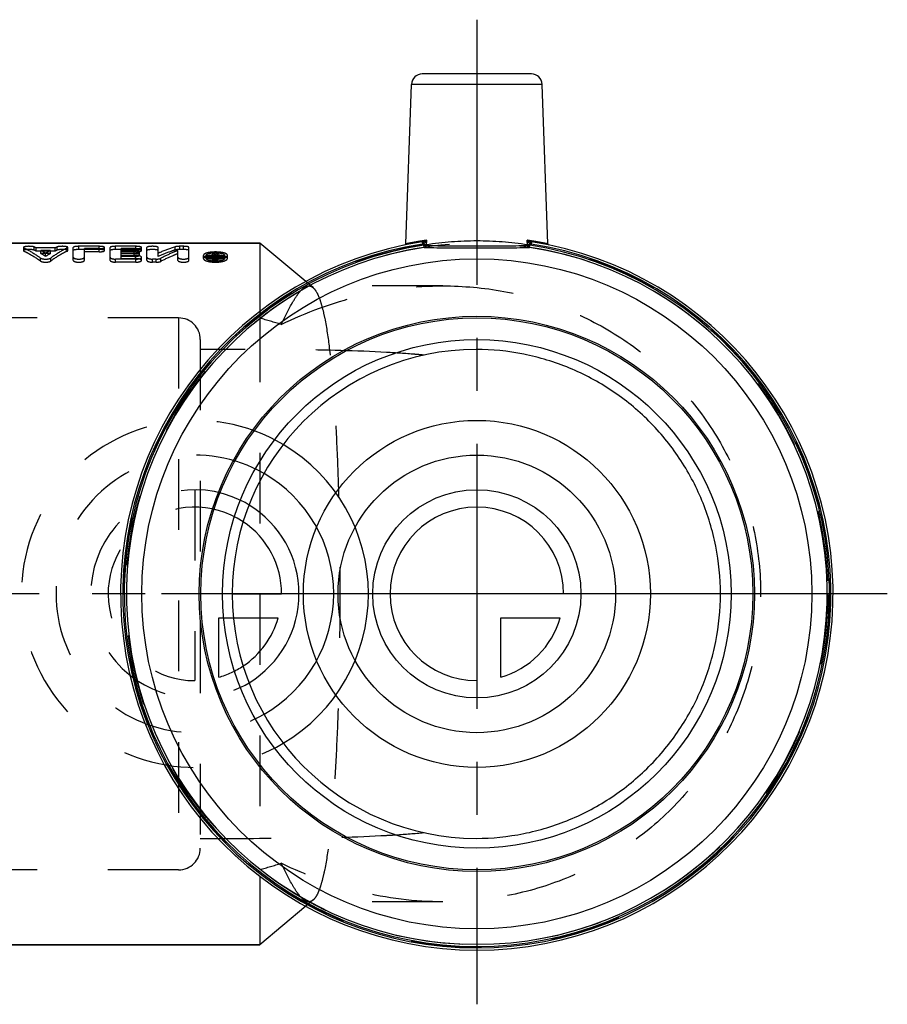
# Model space of a CAD drawing. Header units: millimetres. Extents: x 439 to 561, y 455 to 545.
# Tile 2 of 2: x 481 to 561, y 455 to 545. Entities that reach past the tile are written whole.
import ezdxf

# ---------------------------------------------------------------- set-up
doc = ezdxf.new("R2010")
doc.units = ezdxf.units.MM
doc.header["$LTSCALE"] = 65.185185
doc.linetypes.add('CENTER', pattern=[0.6, 0.375, -0.075, 0.075, -0.075])
doc.linetypes.add('HIDDEN', pattern=[0.2, 0.1, -0.1])
for name, color, linetype in [('ACHSEN_S', 7, 'CONTINUOUS'), ('FLAECHEN', 7, 'CONTINUOUS'), ('KOERPER', 7, 'CONTINUOUS'), ('KONST.EL_MIT_GEO', 7, 'CONTINUOUS'), ('KURVEN', 7, 'CONTINUOUS')]:
    doc.layers.add(name, color=color, linetype=linetype)

msp = doc.modelspace()

# ---------------------------------------------------------------- linework, layer by layer
at = {"layer": 'ACHSEN_S', "color": 2, "linetype": 'CENTER'}
for p, q in [((523.618, 545.349), (523.618, 454.549)), ((561.468, 492.399), (438.618, 492.399))]:
    msp.add_line(p, q, dxfattribs=at)
at = {"layer": 'FLAECHEN', "color": 8, "linetype": 'HIDDEN'}
for p, q in [((520.488, 520.799), (508.147, 520.799)), ((520.488, 463.999), (508.174, 463.999))]:
    msp.add_line(p, q, dxfattribs=at)
at = {"layer": 'KOERPER', "color": 7, "linetype": 'Continuous'}
for p, q in [((517.071, 524.676), (517.585, 539.384)), ((530.166, 524.676), (529.652, 539.384)), ((503.618, 524.749), (462.356, 524.749)), ((503.618, 524.749), (503.618, 518.446)), ((507.846, 521.202), (503.618, 524.749)), ((503.618, 466.352), (503.618, 460.049)), ((507.843, 463.593), (503.618, 460.049)), ((503.618, 460.049), (460.318, 460.049))]:
    msp.add_line(p, q, dxfattribs=at)
at = {"layer": 'KOERPER', "color": 8, "linetype": 'HIDDEN'}
for p, q in [((508.51, 520.645), (507.846, 521.202)), ((503.618, 518.446), (503.618, 466.352)), ((508.501, 464.146), (507.843, 463.593))]:
    msp.add_line(p, q, dxfattribs=at)
for centre, start, end in [((483.509, 446.234), 72.73798, 74.31059), ((483.509, 538.564), 285.68941, 287.26202)]:
    msp.add_arc(centre, 74.362, start, end, dxfattribs=at)
for points, knots in [([(505.576, 517.247), (507.884, 518.362), (512.751, 520.155), (517.913, 520.797), (520.493, 520.799)], [0, 0, 0, 0, 0.498445, 1, 1, 1, 1]), ([(505.576, 517.247), (505.893, 517.901), (506.336, 518.803), (506.971, 519.847), (507.272, 520.243), (507.422, 520.4)], [0, 0, 0, 0, 0.594998, 0.821781, 1, 1, 1, 1]), ([(507.422, 520.4), (507.48, 520.461), (507.674, 520.648), (507.937, 520.799), (508.125, 520.799)], [0, 0, 0, 0, 0.309908, 1, 1, 1, 1]), ([(508.125, 520.799), (508.158, 520.799), (508.298, 520.786), (508.428, 520.713), (508.51, 520.645)], [0, 0, 0, 0, 0.237705, 1, 1, 1, 1]), ([(508.51, 520.645), (508.632, 520.542), (508.86, 520.227), (509.128, 519.616), (509.379, 518.788), (509.719, 517.266), (510.067, 514.844), (510.397, 511.38), (510.657, 507.255), (510.846, 502.606), (510.961, 497.594), (510.999, 492.396), (510.961, 487.198), (510.846, 482.186), (510.657, 477.538), (510.397, 473.414), (510.067, 469.95), (509.718, 467.529), (509.378, 466.008), (509.127, 465.181), (508.859, 464.57), (508.631, 464.255), (508.509, 464.153)], [0, 0, 0, 0, 0.008401, 0.019962, 0.035045, 0.053755, 0.101901, 0.163447, 0.236619, 0.319045, 0.407899, 0.500046, 0.592191, 0.68104, 0.763457, 0.836617, 0.898147, 0.946277, 0.964979, 0.980052, 0.991605, 1, 1, 1, 1]), ([(520.493, 520.799), (522.372, 520.8), (526.144, 520.464), (531.61, 518.921), (536.693, 516.359), (541.186, 512.853), (544.902, 508.523), (547.68, 503.534), (549.398, 498.085), (549.98, 492.399), (549.398, 486.714), (547.681, 481.264), (544.903, 476.275), (541.187, 471.945), (536.694, 468.439), (531.611, 465.878), (526.145, 464.334), (522.373, 463.998), (520.494, 463.999)], [0, 0, 0, 0, 0.062231, 0.124578, 0.187015, 0.249524, 0.312091, 0.374702, 0.437343, 0.5, 0.562657, 0.625299, 0.68791, 0.750476, 0.812986, 0.875423, 0.93777, 1, 1, 1, 1]), ([(520.494, 463.999), (517.913, 464.001), (512.752, 464.643), (507.885, 466.436), (505.576, 467.551)], [0, 0, 0, 0, 0.501554, 1, 1, 1, 1]), ([(507.434, 464.385), (507.283, 464.542), (506.98, 464.937), (506.34, 465.985), (505.895, 466.893), (505.576, 467.551)], [0, 0, 0, 0, 0.177422, 0.40393, 1, 1, 1, 1]), ([(508.122, 463.999), (508.067, 463.999), (507.799, 464.045), (507.582, 464.233), (507.434, 464.385)], [0, 0, 0, 0, 0.205903, 1, 1, 1, 1]), ([(508.509, 464.153), (508.479, 464.128), (508.367, 464.044), (508.224, 463.999), (508.122, 463.999)], [0, 0, 0, 0, 0.27449, 1, 1, 1, 1])]:
    msp.add_open_spline(points, degree=3, knots=knots, dxfattribs=at)
at = {"layer": 'KONST.EL_MIT_GEO', "color": 7, "linetype": 'Continuous'}
for p, q in [((528.65, 540.349), (518.586, 540.349)), ((529.652, 539.384), (517.585, 539.384)), ((518.578, 524.86), (518.608, 524.662)), ((518.658, 524.878), (518.736, 524.699)), ((518.965, 525.006), (518.943, 524.542)), ((528.294, 524.542), (528.272, 525.006)), ((528.578, 524.878), (528.501, 524.699)), ((528.659, 524.86), (528.629, 524.662)), ((462.356, 524.749), (503.618, 524.749)), ((517.071, 524.668), (517.288, 524.713)), ((518.73, 524.57), (518.729, 524.544)), ((518.758, 524.35), (518.729, 524.544)), ((518.736, 524.699), (518.73, 524.57)), ((528.479, 524.35), (528.508, 524.544)), ((528.508, 524.544), (528.501, 524.699)), ((529.949, 524.713), (530.166, 524.668)), ((460.318, 460.049), (503.618, 460.049))]:
    msp.add_line(p, q, dxfattribs=at)
at = {"layer": 'KONST.EL_MIT_GEO', "color": 8, "linetype": 'HIDDEN'}
for p, q in [((481.815, 524.347), (481.815, 524.053)), ((481.858, 524.011), (481.858, 524.304)), ((482.791, 524.095), (482.791, 524.389)), ((482.974, 524.009), (482.974, 524.302)), ((484.738, 524.302), (482.974, 524.302)), ((484.738, 524.009), (482.974, 524.009)), ((483.423, 523.777), (483.423, 524.068)), ((484.29, 524.068), (483.423, 524.068)), ((484.29, 523.777), (484.29, 524.068)), ((484.738, 524.009), (484.738, 524.302)), ((484.922, 524.095), (484.922, 524.389)), ((485.854, 524.011), (485.854, 524.304)), ((485.897, 524.053), (485.897, 524.347)), ((486.407, 523.151), (486.407, 524.347)), ((486.916, 524.155), (486.916, 524.449)), ((488.784, 524.449), (486.916, 524.449)), ((488.784, 524.155), (486.916, 524.155)), ((487.426, 523.151), (487.426, 524.237)), ((488.784, 524.237), (487.426, 524.237)), ((488.784, 523.944), (487.426, 523.944)), ((488.784, 523.944), (488.784, 524.449)), ((489.294, 524.054), (489.294, 524.347)), ((489.803, 523.151), (489.803, 524.347)), ((490.312, 524.155), (490.312, 524.449)), ((492.18, 524.449), (490.312, 524.449)), ((492.18, 524.155), (490.312, 524.155)), ((490.822, 523.306), (490.822, 524.237)), ((492.18, 524.237), (490.822, 524.237)), ((492.011, 524.068), (490.822, 524.068)), ((492.18, 523.944), (490.822, 523.944)), ((492.011, 523.512), (492.011, 524.068)), ((492.18, 523.944), (492.18, 524.449)), ((492.52, 523.649), (492.52, 523.938)), ((492.69, 524.054), (492.69, 524.347)), ((493.199, 523.151), (493.199, 524.347)), ((494.218, 523.513), (494.218, 524.347)), ((495.791, 524.108), (495.791, 524.402)), ((496.054, 523.151), (496.054, 524.067)), ((496.224, 524.155), (496.224, 524.449)), ((496.563, 524.449), (496.224, 524.449)), ((496.563, 524.155), (496.224, 524.155)), ((496.563, 524.155), (496.563, 524.449)), ((497.073, 523.151), (497.073, 524.347)), ((518.945, 524.584), (518.73, 524.58)), ((518.76, 524.382), (518.73, 524.58)), ((528.507, 524.58), (528.292, 524.584)), ((528.477, 524.382), (528.507, 524.58)), ((528.501, 524.699), (528.507, 524.58)), ((483.39, 523.086), (483.39, 523.37)), ((484.29, 523.777), (483.423, 523.777)), ((483.856, 523.522), (483.856, 523.81)), ((484.322, 523.086), (484.322, 523.37)), ((490.312, 522.987), (490.312, 523.271)), ((492.18, 523.271), (490.312, 523.271)), ((492.011, 523.801), (490.822, 523.801)), ((492.011, 523.777), (490.822, 523.777)), ((492.18, 523.593), (490.822, 523.593)), ((492.011, 523.512), (490.822, 523.512)), ((492.18, 523.306), (490.822, 523.306)), ((492.18, 523.306), (492.18, 523.593)), ((492.18, 522.987), (492.18, 523.271)), ((492.69, 523.151), (492.69, 523.436)), ((493.709, 522.987), (493.709, 523.271)), ((494.048, 523.271), (493.709, 523.271)), ((494.048, 522.987), (494.048, 523.271)), ((494.48, 523.065), (494.48, 523.349)), ((498.409, 523.331), (498.409, 523.618)), ((498.665, 523.331), (498.665, 523.618)), ((499.258, 523.151), (499.258, 523.789)), ((499.428, 523.789), (499.258, 523.789)), ((499.428, 523.501), (499.258, 523.501)), ((499.514, 523.436), (499.258, 523.436)), ((499.514, 523.151), (499.258, 523.151)), ((499.428, 523.204), (499.428, 523.789)), ((499.48, 523.647), (499.428, 523.647)), ((499.514, 523.597), (499.428, 523.597)), ((499.514, 523.489), (499.428, 523.489)), ((499.48, 523.36), (499.428, 523.36)), ((499.514, 523.31), (499.428, 523.31)), ((499.514, 523.204), (499.428, 523.204)), ((499.487, 523.655), (499.48, 523.647)), ((499.48, 523.36), (499.48, 523.647)), ((499.493, 523.663), (499.487, 523.655)), ((499.514, 523.151), (499.514, 523.597)), ((499.591, 523.789), (499.578, 523.774)), ((499.591, 523.501), (499.591, 523.789)), ((499.764, 523.789), (499.591, 523.789)), ((499.764, 523.501), (499.591, 523.501)), ((499.598, 523.229), (499.598, 523.572)), ((499.646, 523.349), (499.646, 523.636)), ((499.767, 523.229), (499.764, 523.789)), ((500.363, 523.331), (500.363, 523.618)), ((500.618, 523.331), (500.618, 523.618)), ((492.18, 522.987), (490.312, 522.987)), ((494.048, 522.987), (493.709, 522.987)), ((496.118, 517.849), (445.734, 517.849)), ((496.118, 517.849), (496.118, 466.949)), ((498.118, 515.849), (498.118, 468.949)), ((496.118, 466.949), (445.734, 466.949))]:
    msp.add_line(p, q, dxfattribs=at)
msp.add_circle((523.618, 492.399), 32.35, dxfattribs=at)
at = {"layer": 'KONST.EL_MIT_GEO', "color": 7, "linetype": 'Continuous'}
for radius in [30.892, 25.6, 25.45, 23.45]:
    msp.add_circle((523.618, 492.399), radius, dxfattribs=at)
for centre, radius, start, end in [((518.584, 539.349), 1, 89.99787, 177.9999), ((528.653, 539.349), 1, 2.0001, 90.00213), ((523.618, 492.399), 32.85, 98.82634, 81.17292), ((523.776, 492.532), 32.828, 99.54981, 101.39807), ((523.505, 494.174), 31.164, 98.3768, 99.56044), ((518.483, 525.468), 0.616, 278.81602, 286.54392), ((517.399, 528.227), 3.582, 295.59126, 295.92776), ((517.817, 525.576), 1.282, 332.43637, 333.55533), ((523.838, 494.876), 30.454, 80.41728, 81.62868), ((528.754, 525.468), 0.616, 253.45528, 261.18468), ((523.315, 491.747), 33.627, 78.62097, 80.42537), ((523.618, 492.399), 32.65, 98.82708, 81.17292), ((523.618, 492.399), 32.515, 98.64955, 81.35045), ((523.618, 492.399), 32.319, 98.64955, 81.35045), ((516.971, 524.672), 0.1, 281.63955, 358), ((518.527, 525.183), 0.527, 278.82143, 290.97444), ((518.531, 525.174), 0.517, 291.0153, 293.42556), ((518.479, 525.04), 0.427, 307.00089, 310.43345), ((528.709, 525.182), 0.526, 246.63916, 261.17819), ((530.266, 524.672), 0.1, 182, 258.36045), ((523.618, 492.399), 22.55, 90.18809, 269.81191)]:
    msp.add_arc(centre, radius, start, end, dxfattribs=at)
at = {"layer": 'KONST.EL_MIT_GEO', "color": 8, "linetype": 'HIDDEN'}
for centre, radius, start, end in [((523.619, 494.274), 30.668, 90.00099, 98.76649), ((523.617, 494.256), 30.686, 81.23607, 89.99645), ((479.221, 516.61), 8.559, 63.98799, 65.3484), ((479.233, 516.271), 8.595, 64.19591, 65.54834), ((478.603, 515.453), 9.871, 57.84853, 60.77441), ((489.109, 515.453), 9.871, 119.22559, 122.15147), ((488.492, 516.61), 8.559, 114.6516, 116.01201), ((488.479, 516.271), 8.595, 114.45166, 115.80409), ((523.618, 492.399), 32.55, 98.63702, 81.36298), ((500.477, 509.778), 15.357, 107.76328, 113.25663), ((499.486, 520.287), 3.64, 92.51707, 96.42383), ((499.512, 519.806), 4.121, 90.83983, 92.57716), ((499.514, 519.696), 4.232, 89.13603, 90.8479), ((499.516, 519.82), 4.107, 87.40095, 89.14407), ((499.541, 520.286), 3.641, 83.55312, 87.45837), ((518.528, 525.182), 0.526, 290.97444, 293.36076), ((478.627, 515.125), 9.892, 58.08665, 60.99952), ((489.085, 515.125), 9.892, 119.00048, 121.91335), ((500.892, 508.765), 16.451, 113.58148, 113.93326), ((500.845, 508.873), 16.334, 113.18987, 113.58152), ((499.507, 525.833), 2.478, 265.07615, 267.60848), ((499.513, 525.978), 2.623, 267.60325, 269.991), ((504.931, 519.215), 6.847, 141.2513, 142.747), ((504.994, 519.493), 6.903, 141.67516, 142.83576), ((499.514, 525.994), 2.639, 269.98111, 271.8241), ((499.515, 525.944), 2.589, 271.8265, 272.3653), ((499.52, 525.838), 2.483, 272.35236, 274.87758), ((505.187, 519.478), 6.927, 141.51114, 143.11185), ((499.558, 523.144), 0.5, 76.98838, 79.82206), ((505.124, 519.2), 6.872, 141.25313, 142.85751), ((499.529, 525.725), 2.37, 274.88927, 275.78053), ((496.118, 515.849), 2, 0, 90), ((496.118, 468.949), 2, 270, 360)]:
    msp.add_arc(centre, radius, start, end, dxfattribs=at)
for points, knots in [([(518.965, 525.006), (518.823, 524.985), (518.556, 524.943), (518.18, 524.88), (517.855, 524.822), (517.584, 524.771), (517.394, 524.734), (517.271, 524.709), (517.201, 524.694), (517.147, 524.685), (517.106, 524.673), (517.087, 524.675), (517.072, 524.665), (517.071, 524.668)], [0, 0, 0, 0, 0.223266, 0.422244, 0.594476, 0.73809, 0.851582, 0.896616, 0.933676, 0.962641, 0.983392, 0.995848, 1, 1, 1, 1]), ([(518.965, 525.005), (518.942, 524.994), (518.842, 524.947), (518.739, 524.902), (518.658, 524.878)], [0, 0, 0, 0, 0.236421, 1, 1, 1, 1]), ([(518.965, 525.005), (518.951, 524.977), (518.89, 524.866), (518.813, 524.757), (518.736, 524.699)], [0, 0, 0, 0, 0.243109, 1, 1, 1, 1]), ([(530.166, 524.668), (530.166, 524.671), (530.149, 524.668), (530.132, 524.678), (530.089, 524.683), (530.036, 524.695), (529.966, 524.709), (529.843, 524.734), (529.653, 524.771), (529.382, 524.822), (529.057, 524.88), (528.681, 524.943), (528.413, 524.985), (528.272, 525.006)], [0, 0, 0, 0, 0.004152, 0.016608, 0.037359, 0.066324, 0.103384, 0.148419, 0.261913, 0.405529, 0.57776, 0.776735, 1, 1, 1, 1]), ([(528.578, 524.878), (528.55, 524.887), (528.446, 524.924), (528.345, 524.97), (528.272, 525.005)], [0, 0, 0, 0, 0.266456, 1, 1, 1, 1]), ([(528.501, 524.699), (528.474, 524.719), (528.382, 524.809), (528.314, 524.92), (528.272, 525.005)], [0, 0, 0, 0, 0.257503, 1, 1, 1, 1]), ([(482.791, 524.389), (482.718, 524.422), (482.523, 524.445), (482.237, 524.455), (481.991, 524.429), (481.859, 524.396), (481.815, 524.362), (481.815, 524.347)], [0, 0, 0, 0, 0.237766, 0.572518, 0.864361, 0.953845, 1, 1, 1, 1]), ([(481.815, 524.347), (481.815, 524.343), (481.821, 524.322), (481.843, 524.311), (481.858, 524.304)], [0, 0, 0, 0, 0.179905, 1, 1, 1, 1]), ([(482.791, 524.095), (482.718, 524.128), (482.523, 524.15), (482.237, 524.161), (481.991, 524.135), (481.86, 524.102), (481.815, 524.069), (481.815, 524.053)], [0, 0, 0, 0, 0.237785, 0.572693, 0.864636, 0.95407, 1, 1, 1, 1]), ([(481.815, 524.053), (481.815, 524.05), (481.821, 524.029), (481.843, 524.018), (481.858, 524.011)], [0, 0, 0, 0, 0.179153, 1, 1, 1, 1]), ([(481.858, 524.304), (481.988, 524.241), (482.519, 523.965), (483.023, 523.639), (483.39, 523.37)], [0, 0, 0, 0, 0.240891, 1, 1, 1, 1]), ([(481.858, 524.011), (481.988, 523.948), (482.519, 523.675), (483.023, 523.352), (483.39, 523.086)], [0, 0, 0, 0, 0.241023, 1, 1, 1, 1]), ([(485.854, 524.304), (485.725, 524.241), (485.193, 523.965), (484.689, 523.639), (484.322, 523.37)], [0, 0, 0, 0, 0.240891, 1, 1, 1, 1]), ([(485.854, 524.011), (485.725, 523.948), (485.194, 523.675), (484.689, 523.352), (484.322, 523.086)], [0, 0, 0, 0, 0.241023, 1, 1, 1, 1]), ([(485.897, 524.347), (485.897, 524.362), (485.854, 524.395), (485.722, 524.429), (485.477, 524.455), (485.191, 524.445), (484.994, 524.422), (484.922, 524.389)], [0, 0, 0, 0, 0.045328, 0.134037, 0.425345, 0.761412, 1, 1, 1, 1]), ([(485.897, 524.053), (485.897, 524.069), (485.854, 524.101), (485.722, 524.135), (485.477, 524.161), (485.191, 524.15), (484.994, 524.128), (484.922, 524.095)], [0, 0, 0, 0, 0.045104, 0.133762, 0.425169, 0.761392, 1, 1, 1, 1]), ([(485.854, 524.304), (485.861, 524.307), (485.878, 524.316), (485.897, 524.334), (485.897, 524.347)], [0, 0, 0, 0, 0.352381, 1, 1, 1, 1]), ([(485.854, 524.011), (485.861, 524.014), (485.878, 524.023), (485.897, 524.04), (485.897, 524.053)], [0, 0, 0, 0, 0.353236, 1, 1, 1, 1]), ([(486.916, 524.449), (486.851, 524.449), (486.731, 524.446), (486.569, 524.424), (486.468, 524.403), (486.407, 524.366), (486.407, 524.347)], [0, 0, 0, 0, 0.36825, 0.678879, 0.895969, 1, 1, 1, 1]), ([(486.916, 524.155), (486.851, 524.155), (486.731, 524.151), (486.569, 524.13), (486.468, 524.109), (486.407, 524.072), (486.407, 524.054)], [0, 0, 0, 0, 0.368507, 0.679308, 0.896389, 1, 1, 1, 1]), ([(489.294, 524.347), (489.294, 524.366), (489.233, 524.403), (489.13, 524.424), (488.969, 524.446), (488.849, 524.449), (488.784, 524.449)], [0, 0, 0, 0, 0.104616, 0.319635, 0.635659, 1, 1, 1, 1]), ([(488.784, 524.237), (488.849, 524.237), (488.969, 524.241), (489.131, 524.265), (489.233, 524.29), (489.294, 524.328), (489.294, 524.347)], [0, 0, 0, 0, 0.366361, 0.678063, 0.894083, 1, 1, 1, 1]), ([(489.294, 524.054), (489.294, 524.072), (489.232, 524.109), (489.131, 524.13), (488.969, 524.151), (488.849, 524.155), (488.784, 524.155)], [0, 0, 0, 0, 0.104196, 0.319205, 0.635405, 1, 1, 1, 1]), ([(488.784, 523.944), (488.849, 523.944), (488.969, 523.949), (489.131, 523.973), (489.233, 523.997), (489.294, 524.035), (489.294, 524.054)], [0, 0, 0, 0, 0.366637, 0.678519, 0.894517, 1, 1, 1, 1]), ([(490.312, 524.449), (490.247, 524.449), (490.127, 524.446), (489.966, 524.424), (489.864, 524.403), (489.803, 524.366), (489.803, 524.347)], [0, 0, 0, 0, 0.36825, 0.678879, 0.895969, 1, 1, 1, 1]), ([(490.312, 524.155), (490.247, 524.155), (490.127, 524.151), (489.966, 524.13), (489.864, 524.109), (489.803, 524.072), (489.803, 524.054)], [0, 0, 0, 0, 0.368507, 0.679308, 0.896389, 1, 1, 1, 1]), ([(492.513, 523.961), (492.499, 523.981), (492.439, 524.013), (492.273, 524.058), (492.121, 524.068), (492.011, 524.068)], [0, 0, 0, 0, 0.140996, 0.367925, 1, 1, 1, 1]), ([(492.011, 523.801), (492.131, 523.801), (492.297, 523.818), (492.465, 523.868), (492.52, 523.917), (492.52, 523.938)], [0, 0, 0, 0, 0.664256, 0.881489, 1, 1, 1, 1]), ([(492.69, 524.347), (492.69, 524.366), (492.629, 524.403), (492.527, 524.424), (492.365, 524.446), (492.245, 524.449), (492.18, 524.449)], [0, 0, 0, 0, 0.104616, 0.319635, 0.635659, 1, 1, 1, 1]), ([(492.18, 524.237), (492.246, 524.237), (492.366, 524.241), (492.527, 524.265), (492.629, 524.29), (492.69, 524.328), (492.69, 524.347)], [0, 0, 0, 0, 0.366361, 0.678063, 0.894083, 1, 1, 1, 1]), ([(492.69, 524.054), (492.69, 524.072), (492.629, 524.109), (492.527, 524.13), (492.365, 524.151), (492.245, 524.155), (492.18, 524.155)], [0, 0, 0, 0, 0.104196, 0.319205, 0.635405, 1, 1, 1, 1]), ([(492.18, 523.944), (492.246, 523.944), (492.366, 523.949), (492.527, 523.973), (492.629, 523.997), (492.69, 524.035), (492.69, 524.054)], [0, 0, 0, 0, 0.366637, 0.678519, 0.894517, 1, 1, 1, 1]), ([(494.218, 524.347), (494.218, 524.366), (494.157, 524.403), (494.055, 524.424), (493.894, 524.446), (493.709, 524.451), (493.525, 524.446), (493.363, 524.424), (493.26, 524.403), (493.199, 524.366), (493.199, 524.347)], [0, 0, 0, 0, 0.052527, 0.160561, 0.316088, 0.499307, 0.682527, 0.838541, 0.948019, 1, 1, 1, 1]), ([(494.218, 524.054), (494.218, 524.072), (494.157, 524.109), (494.055, 524.13), (493.894, 524.151), (493.709, 524.157), (493.525, 524.151), (493.363, 524.13), (493.261, 524.109), (493.199, 524.072), (493.199, 524.054)], [0, 0, 0, 0, 0.052317, 0.160346, 0.31596, 0.499307, 0.682654, 0.838755, 0.948229, 1, 1, 1, 1]), ([(495.791, 524.108), (495.66, 524.066), (495.127, 523.889), (494.605, 523.683), (494.218, 523.513)], [0, 0, 0, 0, 0.246623, 1, 1, 1, 1]), ([(496.054, 524.067), (495.922, 524.015), (495.388, 523.797), (494.866, 523.55), (494.48, 523.349)], [0, 0, 0, 0, 0.246338, 1, 1, 1, 1]), ([(496.224, 524.449), (496.141, 524.449), (495.997, 524.442), (495.852, 524.421), (495.791, 524.402)], [0, 0, 0, 0, 0.564963, 1, 1, 1, 1]), ([(496.224, 524.155), (496.141, 524.155), (495.997, 524.148), (495.852, 524.127), (495.791, 524.108)], [0, 0, 0, 0, 0.565033, 1, 1, 1, 1]), ([(497.073, 524.347), (497.073, 524.366), (497.011, 524.403), (496.909, 524.424), (496.748, 524.446), (496.628, 524.449), (496.563, 524.449)], [0, 0, 0, 0, 0.10547, 0.320715, 0.635034, 1, 1, 1, 1]), ([(497.073, 524.054), (497.073, 524.072), (497.011, 524.109), (496.909, 524.13), (496.748, 524.151), (496.628, 524.155), (496.563, 524.155)], [0, 0, 0, 0, 0.105049, 0.320285, 0.634779, 1, 1, 1, 1]), ([(518.832, 524.393), (518.866, 524.398), (518.935, 524.457), (518.947, 524.54), (518.945, 524.584)], [0, 0, 0, 0, 0.443148, 1, 1, 1, 1]), ([(528.405, 524.393), (528.37, 524.398), (528.301, 524.457), (528.29, 524.54), (528.292, 524.584)], [0, 0, 0, 0, 0.443137, 1, 1, 1, 1]), ([(483.39, 523.37), (483.444, 523.331), (483.603, 523.286), (483.855, 523.262), (484.108, 523.285), (484.268, 523.331), (484.322, 523.37)], [0, 0, 0, 0, 0.208758, 0.498885, 0.789876, 1, 1, 1, 1]), ([(483.39, 523.086), (483.444, 523.047), (483.604, 523.002), (483.855, 522.979), (484.108, 523.002), (484.268, 523.046), (484.322, 523.086)], [0, 0, 0, 0, 0.208626, 0.498884, 0.790008, 1, 1, 1, 1]), ([(486.407, 523.436), (486.407, 523.411), (486.457, 523.354), (486.63, 523.29), (486.916, 523.257), (487.202, 523.29), (487.375, 523.354), (487.426, 523.411), (487.426, 523.436)], [0, 0, 0, 0, 0.065939, 0.175748, 0.499355, 0.823359, 0.934661, 1, 1, 1, 1]), ([(486.407, 523.151), (486.407, 523.126), (486.457, 523.07), (486.63, 523.006), (486.916, 522.973), (487.202, 523.006), (487.375, 523.07), (487.426, 523.126), (487.426, 523.151)], [0, 0, 0, 0, 0.065594, 0.175361, 0.499354, 0.823745, 0.935004, 1, 1, 1, 1]), ([(489.803, 523.436), (489.803, 523.411), (489.853, 523.354), (490.026, 523.29), (490.191, 523.271), (490.312, 523.271)], [0, 0, 0, 0, 0.13236, 0.351102, 1, 1, 1, 1]), ([(489.803, 523.151), (489.803, 523.126), (489.854, 523.07), (490.026, 523.006), (490.191, 522.987), (490.312, 522.987)], [0, 0, 0, 0, 0.131668, 0.350328, 1, 1, 1, 1]), ([(492.52, 523.649), (492.52, 523.67), (492.465, 523.716), (492.296, 523.762), (492.131, 523.777), (492.011, 523.777)], [0, 0, 0, 0, 0.116514, 0.33245, 1, 1, 1, 1]), ([(492.011, 523.512), (492.131, 523.512), (492.297, 523.529), (492.465, 523.579), (492.52, 523.627), (492.52, 523.649)], [0, 0, 0, 0, 0.664877, 0.88206, 1, 1, 1, 1]), ([(492.18, 523.271), (492.302, 523.271), (492.467, 523.29), (492.64, 523.355), (492.69, 523.411), (492.69, 523.436)], [0, 0, 0, 0, 0.649526, 0.868414, 1, 1, 1, 1]), ([(492.69, 523.151), (492.69, 523.175), (492.639, 523.23), (492.466, 523.289), (492.301, 523.306), (492.18, 523.306)], [0, 0, 0, 0, 0.129401, 0.346752, 1, 1, 1, 1]), ([(492.18, 522.987), (492.301, 522.987), (492.467, 523.006), (492.64, 523.07), (492.69, 523.126), (492.69, 523.151)], [0, 0, 0, 0, 0.650301, 0.869105, 1, 1, 1, 1]), ([(492.69, 523.436), (492.69, 523.479), (492.551, 523.56), (492.438, 523.574), (492.356, 523.583)], [0, 0, 0, 0, 0.340332, 1, 1, 1, 1]), ([(493.199, 523.436), (493.199, 523.411), (493.25, 523.354), (493.422, 523.29), (493.588, 523.271), (493.709, 523.271)], [0, 0, 0, 0, 0.13236, 0.351102, 1, 1, 1, 1]), ([(493.199, 523.151), (493.199, 523.126), (493.25, 523.07), (493.422, 523.006), (493.588, 522.987), (493.709, 522.987)], [0, 0, 0, 0, 0.131668, 0.350328, 1, 1, 1, 1]), ([(494.048, 523.271), (494.13, 523.271), (494.277, 523.283), (494.422, 523.32), (494.48, 523.349)], [0, 0, 0, 0, 0.557699, 1, 1, 1, 1]), ([(494.048, 522.987), (494.13, 522.987), (494.277, 522.999), (494.422, 523.035), (494.48, 523.065)], [0, 0, 0, 0, 0.557879, 1, 1, 1, 1]), ([(496.054, 523.776), (495.922, 523.725), (495.388, 523.508), (494.866, 523.263), (494.48, 523.065)], [0, 0, 0, 0, 0.246404, 1, 1, 1, 1]), ([(496.054, 523.436), (496.054, 523.411), (496.104, 523.354), (496.277, 523.29), (496.563, 523.257), (496.849, 523.29), (497.022, 523.354), (497.073, 523.411), (497.073, 523.436)], [0, 0, 0, 0, 0.065939, 0.175748, 0.499355, 0.823359, 0.934661, 1, 1, 1, 1]), ([(496.054, 523.151), (496.054, 523.126), (496.104, 523.07), (496.277, 523.006), (496.563, 522.973), (496.849, 523.006), (497.022, 523.07), (497.073, 523.126), (497.073, 523.151)], [0, 0, 0, 0, 0.065594, 0.175361, 0.499354, 0.823745, 0.935004, 1, 1, 1, 1]), ([(498.528, 523.763), (498.51, 523.753), (498.457, 523.72), (498.409, 523.661), (498.409, 523.618)], [0, 0, 0, 0, 0.323475, 1, 1, 1, 1]), ([(500.618, 523.331), (500.618, 523.381), (500.544, 523.456), (500.424, 523.512), (500.224, 523.577), (499.916, 523.625), (499.512, 523.645), (499.108, 523.625), (498.801, 523.577), (498.601, 523.512), (498.482, 523.456), (498.409, 523.38), (498.409, 523.331)], [0, 0, 0, 0, 0.061833, 0.110445, 0.171336, 0.323521, 0.500869, 0.677693, 0.829863, 0.890491, 0.938634, 1, 1, 1, 1]), ([(498.409, 523.618), (498.409, 523.567), (498.483, 523.488), (498.603, 523.423), (498.803, 523.347), (499.111, 523.287), (499.515, 523.262), (499.92, 523.288), (500.227, 523.348), (500.426, 523.424), (500.546, 523.489), (500.618, 523.567), (500.618, 523.618)], [0, 0, 0, 0, 0.063545, 0.11306, 0.174418, 0.325888, 0.500889, 0.675363, 0.826847, 0.887949, 0.936981, 1, 1, 1, 1]), ([(498.409, 523.331), (498.409, 523.281), (498.483, 523.202), (498.603, 523.138), (498.803, 523.063), (499.111, 523.004), (499.515, 522.978), (499.92, 523.004), (500.227, 523.064), (500.426, 523.139), (500.545, 523.203), (500.618, 523.281), (500.618, 523.331)], [0, 0, 0, 0, 0.063221, 0.112687, 0.174054, 0.325663, 0.50089, 0.67559, 0.827213, 0.888322, 0.937304, 1, 1, 1, 1]), ([(499.079, 523.904), (498.971, 523.892), (498.783, 523.861), (498.6, 523.802), (498.528, 523.763)], [0, 0, 0, 0, 0.569952, 1, 1, 1, 1]), ([(498.665, 523.618), (498.665, 523.656), (498.721, 523.715), (498.813, 523.759), (499.07, 523.844), (499.512, 523.872), (499.955, 523.845), (500.213, 523.76), (500.306, 523.716), (500.363, 523.656), (500.363, 523.618)], [0, 0, 0, 0, 0.062062, 0.110504, 0.171263, 0.49887, 0.82751, 0.88864, 0.93762, 1, 1, 1, 1]), ([(499.092, 523.391), (498.985, 523.41), (498.834, 523.441), (498.665, 523.561), (498.665, 523.618)], [0, 0, 0, 0, 0.654342, 1, 1, 1, 1]), ([(498.665, 523.331), (498.665, 523.369), (498.721, 523.427), (498.813, 523.471), (499.07, 523.556), (499.512, 523.582), (499.955, 523.556), (500.213, 523.472), (500.306, 523.428), (500.363, 523.369), (500.363, 523.331)], [0, 0, 0, 0, 0.061706, 0.11008, 0.170828, 0.498754, 0.8278, 0.888962, 0.937918, 1, 1, 1, 1]), ([(500.363, 523.331), (500.363, 523.293), (500.277, 523.203), (499.992, 523.102), (499.515, 523.047), (499.038, 523.101), (498.752, 523.202), (498.665, 523.292), (498.665, 523.331)], [0, 0, 0, 0, 0.062809, 0.172703, 0.498746, 0.825887, 0.936776, 1, 1, 1, 1]), ([(499.514, 523.597), (499.534, 523.597), (499.559, 523.595), (499.598, 523.582), (499.598, 523.572)], [0, 0, 0, 0, 0.663984, 1, 1, 1, 1]), ([(499.514, 523.436), (499.574, 523.436), (499.651, 523.442), (499.767, 523.484), (499.767, 523.515)], [0, 0, 0, 0, 0.658454, 1, 1, 1, 1]), ([(499.586, 523.502), (499.582, 523.5), (499.559, 523.491), (499.534, 523.489), (499.514, 523.489)], [0, 0, 0, 0, 0.195497, 1, 1, 1, 1]), ([(499.514, 523.31), (499.534, 523.31), (499.559, 523.309), (499.598, 523.295), (499.598, 523.285)], [0, 0, 0, 0, 0.664662, 1, 1, 1, 1]), ([(499.514, 523.151), (499.574, 523.151), (499.651, 523.156), (499.767, 523.198), (499.767, 523.229)], [0, 0, 0, 0, 0.659158, 1, 1, 1, 1]), ([(499.598, 523.229), (499.598, 523.219), (499.559, 523.205), (499.534, 523.204), (499.514, 523.204)], [0, 0, 0, 0, 0.340344, 1, 1, 1, 1]), ([(499.598, 523.515), (499.598, 523.513), (499.594, 523.507), (499.589, 523.504), (499.586, 523.502)], [0, 0, 0, 0, 0.417505, 1, 1, 1, 1]), ([(499.767, 523.285), (499.767, 523.301), (499.72, 523.336), (499.677, 523.344), (499.646, 523.349)], [0, 0, 0, 0, 0.342717, 1, 1, 1, 1]), ([(499.765, 523.582), (499.762, 523.588), (499.737, 523.615), (499.7, 523.624), (499.67, 523.631)], [0, 0, 0, 0, 0.165765, 1, 1, 1, 1]), ([(499.767, 523.572), (499.767, 523.573), (499.767, 523.577), (499.766, 523.581), (499.765, 523.582)], [0, 0, 0, 0, 0.493684, 1, 1, 1, 1]), ([(500.363, 523.618), (500.363, 523.561), (500.193, 523.441), (500.042, 523.41), (499.934, 523.391)], [0, 0, 0, 0, 0.344476, 1, 1, 1, 1]), ([(500.43, 523.796), (500.398, 523.809), (500.242, 523.862), (500.079, 523.889), (499.95, 523.904)], [0, 0, 0, 0, 0.210508, 1, 1, 1, 1]), ([(500.618, 523.618), (500.618, 523.635), (500.592, 523.725), (500.497, 523.768), (500.43, 523.796)], [0, 0, 0, 0, 0.18543, 1, 1, 1, 1]), ([(515.298, 514.668), (512.48, 514.827), (506.751, 514.95), (501.024, 514.948), (498.118, 514.949)], [0, 0, 0, 0, 0.492682, 1, 1, 1, 1]), ([(518.746, 514.416), (518.461, 514.442), (517.313, 514.542), (516.163, 514.619), (515.298, 514.668)], [0, 0, 0, 0, 0.248128, 1, 1, 1, 1]), ([(515.297, 470.13), (515.587, 470.146), (516.738, 470.215), (517.887, 470.303), (518.745, 470.382)], [0, 0, 0, 0, 0.251856, 1, 1, 1, 1]), ([(498.118, 469.849), (501.024, 469.85), (506.751, 469.848), (512.48, 469.971), (515.297, 470.13)], [0, 0, 0, 0, 0.507318, 1, 1, 1, 1])]:
    msp.add_open_spline(points, degree=3, knots=knots, dxfattribs=at)
at = {"layer": 'KONST.EL_MIT_GEO', "color": 7, "linetype": 'Continuous'}
for points in [[(518.658, 524.878), (518.687, 524.887), (518.716, 524.897), (518.744, 524.908)], [(518.744, 524.908), (518.813, 524.934), (518.88, 524.964), (518.946, 524.996)]]:
    msp.add_open_spline(points, degree=3, dxfattribs=at)
for points, knots in [([(518.756, 524.715), (518.778, 524.734), (518.856, 524.814), (518.915, 524.909), (518.954, 524.983)], [0, 0, 0, 0, 0.256739, 1, 1, 1, 1]), ([(528.272, 525.005), (528.286, 524.977), (528.347, 524.866), (528.424, 524.757), (528.501, 524.699)], [0, 0, 0, 0, 0.243108, 1, 1, 1, 1]), ([(528.272, 525.005), (528.295, 524.994), (528.395, 524.947), (528.497, 524.902), (528.578, 524.878)], [0, 0, 0, 0, 0.23642, 1, 1, 1, 1]), ([(518.729, 524.544), (518.748, 524.544), (518.82, 524.545), (518.891, 524.545), (518.943, 524.542)], [0, 0, 0, 0, 0.275865, 1, 1, 1, 1]), ([(518.758, 524.35), (518.777, 524.353), (518.8, 524.355), (518.824, 524.355), (518.829, 524.355)], [0, 0, 0, 0, 0.787296, 1, 1, 1, 1]), ([(518.829, 524.355), (518.845, 524.36), (518.911, 524.401), (518.94, 524.483), (518.943, 524.542)], [0, 0, 0, 0, 0.220134, 1, 1, 1, 1]), ([(518.829, 524.355), (519.558, 524.317), (521.156, 524.313), (522.752, 524.318), (523.618, 524.318)], [0, 0, 0, 0, 0.457276, 1, 1, 1, 1]), ([(518.943, 524.542), (519.655, 524.505), (521.215, 524.502), (522.773, 524.508), (523.618, 524.508)], [0, 0, 0, 0, 0.457688, 1, 1, 1, 1]), ([(523.618, 524.508), (524.464, 524.508), (526.022, 524.502), (527.582, 524.505), (528.294, 524.542)], [0, 0, 0, 0, 0.542273, 1, 1, 1, 1]), ([(523.618, 524.318), (524.485, 524.318), (526.081, 524.313), (527.678, 524.317), (528.408, 524.355)], [0, 0, 0, 0, 0.542685, 1, 1, 1, 1]), ([(528.294, 524.542), (528.309, 524.543), (528.381, 524.545), (528.452, 524.545), (528.508, 524.544)], [0, 0, 0, 0, 0.212946, 1, 1, 1, 1]), ([(528.408, 524.355), (528.392, 524.36), (528.326, 524.401), (528.297, 524.483), (528.294, 524.542)], [0, 0, 0, 0, 0.220136, 1, 1, 1, 1]), ([(528.408, 524.355), (528.413, 524.355), (528.436, 524.355), (528.46, 524.353), (528.479, 524.35)], [0, 0, 0, 0, 0.212704, 1, 1, 1, 1]), ([(523.544, 469.849), (525.017, 469.854), (527.97, 470.151), (532.222, 471.446), (536.144, 473.542), (539.582, 476.362), (542.405, 479.798), (544.503, 483.719), (545.795, 487.974), (546.231, 492.399), (545.795, 496.824), (544.503, 501.079), (542.405, 505), (539.582, 508.436), (536.144, 511.256), (532.222, 513.352), (527.97, 514.647), (525.017, 514.944), (523.544, 514.949)], [0, 0, 0, 0, 0.062503, 0.125001, 0.187501, 0.250001, 0.312501, 0.375001, 0.4375, 0.5, 0.5625, 0.624999, 0.687499, 0.749999, 0.812499, 0.874999, 0.937497, 1, 1, 1, 1])]:
    msp.add_open_spline(points, degree=3, knots=knots, dxfattribs=at)
at = {"layer": 'KONST.EL_MIT_GEO', "color": 8, "linetype": 'HIDDEN'}
for points in [[(492.52, 523.938), (492.52, 523.946), (492.517, 523.954), (492.513, 523.961)], [(492.356, 523.583), (492.298, 523.59), (492.239, 523.593), (492.18, 523.593)], [(499.294, 523.364), (499.227, 523.37), (499.159, 523.379), (499.092, 523.391)], [(499.934, 523.391), (499.879, 523.381), (499.824, 523.373), (499.768, 523.367)]]:
    msp.add_open_spline(points, degree=3, dxfattribs=at)
at = {"layer": 'KURVEN', "color": 8, "linetype": 'HIDDEN'}
for p, q in [((497.618, 501.999), (497.618, 484.399)), ((501.069, 492.399), (488.018, 492.399)), ((499.818, 490.199), (501.185, 490.199)), ((499.818, 484.707), (499.818, 490.199))]:
    msp.add_line(p, q, dxfattribs=at)
at = {"layer": 'KURVEN', "color": 40, "linetype": 'Continuous'}
for p, q in [((523.618, 501.999), (523.618, 484.399)), ((501.068, 492.399), (505.618, 492.399)), ((539.618, 492.399), (507.618, 492.399)), ((501.185, 490.199), (505.31, 490.199)), ((525.818, 490.199), (531.31, 490.199)), ((525.818, 484.707), (525.818, 490.199))]:
    msp.add_line(p, q, dxfattribs=at)
for radius in [16, 12.8, 9.6]:
    msp.add_circle((523.618, 492.399), radius, dxfattribs=at)
at = {"layer": 'KURVEN', "color": 8, "linetype": 'HIDDEN'}
for radius, start, end in [(16, 59.37274, 300.62724), (12.8, 60.12496, 299.8751), (9.6, 58.599, 301.39995), (8, 56.14508, 270), (8, 285.96201, 303.8533)]:
    msp.add_arc((497.618, 492.399), radius, start, end, dxfattribs=at)
at = {"layer": 'KURVEN', "color": 40, "linetype": 'Continuous'}
for centre, radius, start, end in [((497.618, 492.399), 16, 300.62724, 59.37274), ((497.618, 492.399), 12.8, 299.8751, 60.12496), ((497.618, 492.399), 9.6, 301.39995, 58.599), ((523.618, 492.399), 8, 0, 270), ((497.618, 492.399), 8, 0, 56.14508), ((497.618, 492.399), 8, 303.8533, 344.03799), ((523.618, 492.399), 8, 285.96201, 344.03799)]:
    msp.add_arc(centre, radius, start, end, dxfattribs=at)

doc.saveas('drawing.dxf')
